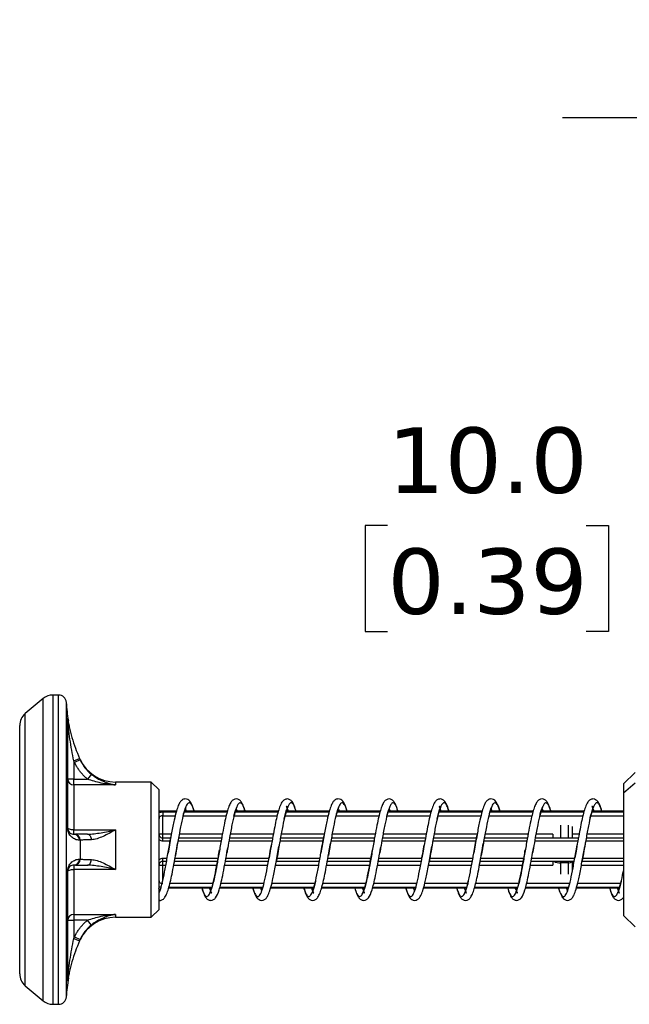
# Model space of a CAD drawing. Header units: millimetres. Extents: x 25 to 1092, y 25 to 838.
# Tile 64 of 81: x 616 to 695, y 558 to 685. Entities that reach past the tile are written whole.
import ezdxf

# ---------------------------------------------------------------- set-up
doc = ezdxf.new("R2010")
doc.units = ezdxf.units.MM
doc.header["$LTSCALE"] = 4
doc.linetypes.add('SLD-Solid', pattern=[0])
doc.layers.add('DIMENSIONS', color=140, linetype='SLD-Solid', lineweight=25)
doc.styles.add('SLDTEXTSTYLE0', font='VERDANA.TTF')
doc.dimstyles.new('SLDDIMSTYLE0', dxfattribs={"dimtxt": 8.632031, "dimasz": 13.208, "dimexe": 0, "dimexo": 0.0625, "dimgap": 2.158008, "dimtad": 0, "dimtih": 1, "dimtoh": 1, "dimrnd": 1e-09, "dimzin": 4, "dimdsep": 46, "dimtxsty": 'SLDTEXTSTYLE0', "dimsah": 1, "dimcen": 0.09, "dimadec": 0, "dimazin": 1, "dimtfac": 1, "dimtmove": 0, "dimatfit": 0, "dimfxl": 0, "dimfrac": 2, "dimtolj": 1, "dimtzin": 12, "dimarcsym": 0})
doc.dimstyles.new('SLDDIMSTYLE2', dxfattribs={"dimtxt": 8.632031, "dimasz": 13.208, "dimexe": 0, "dimexo": 0.0625, "dimgap": 2.158008, "dimtad": 0, "dimtih": 1, "dimtoh": 1, "dimrnd": 1e-09, "dimzin": 12, "dimdsep": 46, "dimtxsty": 'SLDTEXTSTYLE0', "dimsah": 1, "dimcen": 0.09, "dimadec": 0, "dimazin": 3, "dimtfac": 1, "dimtmove": 0, "dimatfit": 0, "dimfxl": 0, "dimfrac": 2, "dimtolj": 1, "dimtzin": 12, "dimarcsym": 0})

# ---------------------------------------------------------------- blocks, each defined once
blk = doc.blocks.new('_D_8')
at = {"layer": 'DIMENSIONS'}
for p, q in [((741.16, 603.86), (741.16, 632.57)), ((751.16, 603.86), (751.16, 632.57)), ((663.67, 619.87), (660.77, 619.87)), ((660.77, 619.87), (660.77, 606.15)), ((689.32, 619.87), (692.22, 619.87)), ((692.22, 619.87), (692.22, 606.15)), ((741.16, 619.87), (701.02, 619.87)), ((751.16, 619.87), (776.56, 619.87)), ((660.77, 606.15), (663.67, 606.15)), ((692.22, 606.15), (689.32, 606.15))]:
    blk.add_line(p, q, dxfattribs=at)
for points in [[(741.16, 619.87), (727.95, 621.9), (727.95, 617.84)], [(751.16, 619.87), (764.37, 617.84), (764.37, 621.9)]]:
    blk.add_solid(points, dxfattribs=at)
at = {"layer": 'DIMENSIONS', "char_height": 8.467, "attachment_point": 1, "style": 'SLDTEXTSTYLE0'}
for s, insert in [('10.0', (663.67, 632.55)), ('0.39', (663.67, 616.9))]:
    blk.add_mtext(s, dxfattribs=dict(at, insert=insert))
blk = doc.blocks.new('_D_9')
at = {"layer": 'DIMENSIONS'}
for p, q in [((711.66, 603.02), (711.66, 685.27)), ((766.16, 596.02), (766.16, 685.27)), ((711.66, 672.57), (686.26, 672.57)), ((726.3, 672.57), (723.41, 672.57)), ((723.41, 672.57), (723.41, 658.86)), ((751.96, 672.57), (754.85, 672.57)), ((754.85, 672.57), (754.85, 658.86)), ((766.16, 672.57), (791.56, 672.57)), ((723.41, 658.86), (726.3, 658.86)), ((754.85, 658.86), (751.96, 658.86))]:
    blk.add_line(p, q, dxfattribs=at)
for points in [[(711.66, 672.57), (698.45, 674.61), (698.45, 670.54)], [(766.16, 672.57), (779.37, 670.54), (779.37, 674.61)]]:
    blk.add_solid(points, dxfattribs=at)
at = {"layer": 'DIMENSIONS', "char_height": 8.467, "attachment_point": 1, "style": 'SLDTEXTSTYLE0'}
for s, insert in [('54.5', (726.3, 685.26)), ('2.15', (726.3, 669.61))]:
    blk.add_mtext(s, dxfattribs=dict(at, insert=insert))

msp = doc.modelspace()

# ---------------------------------------------------------------- linework, layer by layer
for p, q in [((619.177, 597.469), (616.873, 595.536)), ((619.177, 558.405), (619.177, 597.469)), ((620.462, 557.937), (620.462, 597.937)), ((621.183, 597.937), (620.462, 597.937)), ((621.183, 557.937), (621.183, 597.937)), ((622.182, 558.889), (622.182, 596.984)), ((616.873, 560.337), (616.873, 595.536)), ((622.351, 594.938), (622.351, 580.755)), ((623.159, 589.41), (623.89, 589.734)), ((623.978, 589.538), (623.978, 589.603)), ((623.159, 589.41), (623.159, 587.067)), ((623.25, 589.206), (623.159, 589.41)), ((623.978, 589.538), (623.25, 589.206)), ((623.159, 587.067), (622.359, 587.067)), ((623.159, 586.302), (623.159, 587.067)), ((623.159, 587.067), (624.915, 587.067)), ((625.413, 587.688), (624.915, 587.067)), ((695.659, 587.937), (694.159, 586.437)), ((623.159, 586.302), (623.159, 580.502)), ((628.523, 586.302), (623.159, 586.302)), ((628.523, 586.687), (628.523, 586.302)), ((633.159, 586.687), (628.523, 586.687)), ((633.159, 569.187), (633.159, 586.687)), ((634.159, 585.687), (633.159, 586.687)), ((695.659, 586.546), (694.159, 585.255)), ((694.159, 586.437), (694.159, 585.255)), ((634.159, 570.187), (634.159, 585.687)), ((694.159, 585.255), (694.159, 569.437)), ((634.159, 582.937), (636.408, 582.937)), ((634.659, 582.812), (634.659, 582.324)), ((634.659, 582.812), (636.375, 582.812)), ((634.659, 579.937), (634.659, 582.324)), ((634.659, 582.324), (636.253, 582.324)), ((637.272, 582.324), (642.832, 582.324)), ((637.415, 582.812), (642.959, 582.812)), ((637.457, 582.937), (642.991, 582.937)), ((643.85, 582.324), (649.417, 582.324)), ((643.987, 582.812), (649.545, 582.812)), ((644.027, 582.937), (649.583, 582.937)), ((650.431, 582.324), (656.003, 582.324)), ((650.567, 582.812), (656.125, 582.812)), ((650.602, 582.937), (656.158, 582.937)), ((657.022, 582.324), (662.582, 582.324)), ((657.165, 582.812), (662.709, 582.812)), ((657.207, 582.937), (662.741, 582.937)), ((663.6, 582.324), (669.167, 582.324)), ((663.737, 582.812), (669.295, 582.812)), ((663.777, 582.937), (669.333, 582.937)), ((670.181, 582.324), (675.753, 582.324)), ((670.317, 582.812), (675.875, 582.812)), ((670.352, 582.937), (675.908, 582.937)), ((676.772, 582.324), (682.332, 582.324)), ((676.915, 582.812), (682.459, 582.812)), ((676.957, 582.937), (682.491, 582.937)), ((683.35, 582.324), (688.917, 582.324)), ((683.487, 582.812), (689.045, 582.812)), ((683.527, 582.937), (689.083, 582.937)), ((689.931, 582.324), (694.159, 582.324)), ((690.067, 582.812), (694.159, 582.812)), ((690.102, 582.937), (694.159, 582.937)), ((686.017, 581.099), (686.017, 579.437)), ((687.017, 581.099), (687.017, 579.437)), ((623.159, 579.937), (623.159, 580.502)), ((623.159, 580.502), (628.523, 580.502)), ((623.159, 579.937), (623.25, 579.937)), ((628.523, 580.502), (628.523, 575.371)), ((634.659, 579.937), (634.159, 579.937)), ((634.659, 579.437), (634.659, 579.937)), ((635.751, 579.937), (634.659, 579.937)), ((634.659, 579.048), (634.659, 579.437)), ((635.662, 579.437), (634.659, 579.437)), ((642.246, 579.437), (636.677, 579.437)), ((642.338, 579.937), (636.766, 579.937)), ((648.829, 579.437), (643.256, 579.437)), ((648.922, 579.937), (643.347, 579.937)), ((655.412, 579.437), (649.839, 579.437)), ((655.501, 579.937), (649.929, 579.937)), ((661.996, 579.437), (656.427, 579.437)), ((662.088, 579.937), (656.516, 579.937)), ((668.579, 579.437), (663.006, 579.437)), ((668.672, 579.937), (663.097, 579.937)), ((675.162, 579.437), (669.589, 579.437)), ((675.251, 579.937), (669.679, 579.937)), ((681.746, 579.437), (676.177, 579.437)), ((681.838, 579.937), (676.266, 579.937)), ((688.329, 579.437), (682.756, 579.437)), ((685.017, 579.937), (682.847, 579.937)), ((688.422, 579.937), (687.517, 579.937)), ((694.159, 579.437), (689.339, 579.437)), ((694.159, 579.937), (689.429, 579.937)), ((623.978, 579.172), (623.978, 576.701)), ((635.592, 579.048), (634.659, 579.048)), ((635.605, 579.112), (635.411, 578.019)), ((636.396, 577.847), (636.551, 578.729)), ((642.177, 579.048), (636.607, 579.048)), ((642.98, 577.848), (643.034, 578.158)), ((648.759, 579.048), (643.188, 579.048)), ((648.529, 577.731), (648.671, 578.552)), ((649.564, 577.851), (649.646, 578.329)), ((655.342, 579.048), (649.77, 579.048)), ((655.355, 579.112), (655.161, 578.019)), ((656.146, 577.847), (656.301, 578.729)), ((661.927, 579.048), (656.357, 579.048)), ((662.73, 577.848), (662.784, 578.158)), ((668.509, 579.048), (662.938, 579.048)), ((668.279, 577.731), (668.421, 578.552)), ((669.314, 577.851), (669.396, 578.329)), ((675.092, 579.048), (669.52, 579.048)), ((675.105, 579.112), (674.911, 578.019)), ((675.896, 577.847), (676.051, 578.729)), ((681.677, 579.048), (676.107, 579.048)), ((682.48, 577.848), (682.534, 578.158)), ((688.259, 579.048), (682.688, 579.048)), ((688.029, 577.731), (688.171, 578.552)), ((689.064, 577.851), (689.146, 578.329)), ((694.159, 579.048), (689.27, 579.048)), ((635.411, 578.019), (635.322, 577.501)), ((636.432, 578.055), (636.283, 577.201)), ((642.925, 577.536), (642.98, 577.848)), ((648.528, 577.731), (648.376, 576.866)), ((648.579, 578.023), (648.528, 577.731)), ((649.332, 576.547), (649.564, 577.851)), ((655.161, 578.019), (655.072, 577.501)), ((656.182, 578.055), (656.033, 577.201)), ((662.675, 577.536), (662.73, 577.848)), ((668.278, 577.731), (668.126, 576.866)), ((668.329, 578.023), (668.278, 577.731)), ((669.082, 576.547), (669.314, 577.851)), ((674.911, 578.019), (674.822, 577.501)), ((675.932, 578.055), (675.783, 577.201)), ((682.425, 577.536), (682.48, 577.848)), ((688.028, 577.731), (687.876, 576.866)), ((688.079, 578.023), (688.028, 577.731)), ((688.832, 576.547), (689.064, 577.851)), ((623.25, 575.937), (623.159, 575.937)), ((623.159, 575.937), (623.159, 575.371)), ((634.159, 575.937), (634.659, 575.937)), ((634.659, 576.437), (634.659, 576.826)), ((634.659, 576.826), (635.205, 576.826)), ((634.659, 576.437), (635.137, 576.437)), ((634.659, 575.937), (634.659, 576.437)), ((634.659, 574.025), (634.659, 575.937)), ((634.659, 575.937), (635.046, 575.937)), ((636.054, 575.937), (641.628, 575.937)), ((636.148, 576.437), (641.719, 576.437)), ((636.216, 576.826), (641.787, 576.826)), ((642.64, 575.937), (648.209, 575.937)), ((642.73, 576.437), (648.299, 576.437)), ((642.799, 576.826), (648.369, 576.826)), ((649.224, 575.937), (654.796, 575.937)), ((649.313, 576.437), (654.887, 576.437)), ((649.384, 576.826), (654.955, 576.826)), ((655.804, 575.937), (661.378, 575.937)), ((655.898, 576.437), (661.469, 576.437)), ((655.966, 576.826), (661.537, 576.826)), ((662.39, 575.937), (667.959, 575.937)), ((662.48, 576.437), (668.049, 576.437)), ((662.549, 576.826), (668.119, 576.826)), ((668.974, 575.937), (674.546, 575.937)), ((669.063, 576.437), (674.637, 576.437)), ((669.134, 576.826), (674.705, 576.826)), ((675.554, 575.937), (681.128, 575.937)), ((675.648, 576.437), (681.219, 576.437)), ((675.716, 576.826), (681.287, 576.826)), ((682.14, 575.937), (685.017, 575.937)), ((682.23, 576.437), (687.799, 576.437)), ((682.299, 576.826), (687.869, 576.826)), ((686.017, 576.437), (686.017, 576.228)), ((687.017, 576.228), (686.017, 576.228)), ((686.017, 576.228), (686.017, 574.774)), ((687.017, 576.437), (687.017, 576.228)), ((687.017, 576.228), (687.017, 574.774)), ((688.724, 575.937), (694.159, 575.937)), ((688.813, 576.437), (694.159, 576.437)), ((688.884, 576.826), (694.159, 576.826)), ((622.351, 575.119), (622.351, 560.936)), ((628.523, 575.371), (623.159, 575.371)), ((623.159, 575.371), (623.159, 569.571)), ((640.99, 573.062), (635.437, 573.062)), ((641.125, 573.549), (635.559, 573.549)), ((647.565, 573.062), (642.016, 573.062)), ((647.704, 573.549), (642.147, 573.549)), ((654.156, 573.062), (648.596, 573.062)), ((654.295, 573.549), (648.722, 573.549)), ((660.74, 573.062), (655.187, 573.062)), ((660.875, 573.549), (655.309, 573.549)), ((667.315, 573.062), (661.766, 573.062)), ((667.454, 573.549), (661.897, 573.549)), ((673.906, 573.062), (668.346, 573.062)), ((674.045, 573.549), (668.472, 573.549)), ((680.49, 573.062), (674.937, 573.062)), ((680.625, 573.549), (675.059, 573.549)), ((687.065, 573.062), (681.516, 573.062)), ((687.204, 573.549), (681.647, 573.549)), ((693.656, 573.062), (688.096, 573.062)), ((693.795, 573.549), (688.222, 573.549)), ((640.948, 572.937), (635.397, 572.937)), ((647.52, 572.937), (641.982, 572.937)), ((654.119, 572.937), (648.563, 572.937)), ((660.698, 572.937), (655.147, 572.937)), ((667.27, 572.937), (661.732, 572.937)), ((673.869, 572.937), (668.313, 572.937)), ((680.448, 572.937), (674.897, 572.937)), ((687.02, 572.937), (681.482, 572.937)), ((693.619, 572.937), (688.063, 572.937)), ((623.159, 569.571), (628.523, 569.571)), ((623.159, 569.571), (623.159, 568.806)), ((628.523, 569.571), (628.523, 569.187)), ((633.159, 569.187), (634.159, 570.187)), ((694.159, 569.437), (695.659, 567.937)), ((622.359, 568.806), (623.159, 568.806)), ((623.159, 568.806), (623.159, 566.463)), ((624.915, 568.806), (623.159, 568.806)), ((625.413, 568.185), (624.915, 568.806)), ((628.523, 569.187), (633.159, 569.187)), ((623.159, 566.463), (623.25, 566.667)), ((623.25, 566.667), (623.978, 566.336)), ((623.159, 566.463), (623.89, 566.14)), ((623.978, 566.27), (623.978, 566.336)), ((616.873, 560.337), (619.177, 558.405)), ((620.462, 557.937), (621.183, 557.937))]:
    msp.add_line(p, q)
at = {"flags": 128}
for points in [[(623.159, 580.502), (623.003, 580.507), (622.853, 580.52), (622.714, 580.542), (622.593, 580.571), (622.494, 580.606), (622.42, 580.647), (622.374, 580.691), (622.359, 580.737)], [(624.915, 579.937), (625.006, 579.923), (625.095, 579.883), (625.177, 579.818), (625.25, 579.731), (625.312, 579.623), (625.361, 579.499), (625.395, 579.362), (625.413, 579.218)], [(624.915, 575.937), (625.006, 575.95), (625.095, 575.99), (625.177, 576.055), (625.25, 576.143), (625.312, 576.251), (625.361, 576.375), (625.395, 576.511), (625.413, 576.655)], [(622.359, 575.137), (622.374, 575.182), (622.42, 575.226), (622.494, 575.267), (622.593, 575.303), (622.714, 575.332), (622.853, 575.353), (623.003, 575.367), (623.159, 575.371)]]:
    msp.add_lwpolyline(points, dxfattribs=at)
for centre, radius, start, end in [((620.462, 595.937), 2, 90, 130), ((621.183, 596.937), 1, 2.7294, 90), ((642.159, 597.937), 20, 182.7294, 189.63762), ((618.159, 594.004), 2, 130, 180), ((621.58, 594.829), 0.779, 0.00042, 8.0596), ((628.523, 591.687), 5, 204.62432, 270), ((623.142, 587.085), 0.783, 181.31598, 271.25814), ((622.331, 580.735), 0.0281, 2.55919, 43.49513), ((623.125, 579.173), 0.765, 359.8312, 87.46188), ((623.215, 579.175), 0.763, 359.79635, 87.32721), ((623.125, 576.701), 0.765, 272.53812, 0.16882), ((623.215, 576.699), 0.763, 272.67279, 0.20365), ((685.953, 577.69), 1.463, 238.93477, 272.52718), ((687.103, 576.716), 0.496, 260.05903, 325.63985), ((622.331, 575.138), 0.0281, 316.50487, 357.44081), ((623.142, 568.788), 0.783, 88.74186, 178.68402), ((628.523, 564.187), 5, 90, 155.37568), ((618.159, 561.869), 2, 180, 230), ((642.159, 557.937), 20, 170.19256, 177.2706), ((621.58, 561.045), 0.779, 351.9404, 359.99958), ((620.462, 559.937), 2, 230, 270), ((621.183, 558.937), 1, 270, 357.2706)]:
    msp.add_arc(centre, radius, start, end)
for points, knots in [([(622.351, 594.938), (622.351, 594.949), (622.355, 594.929), (622.367, 594.862), (622.375, 594.817), (622.398, 594.676), (622.416, 594.57), (622.474, 594.248), (622.517, 594.026), (622.66, 593.353), (622.774, 592.894), (623.035, 591.985), (623.182, 591.532), (623.51, 590.631), (623.691, 590.182), (623.89, 589.734)], [0, 0, 0, 0, 0.03125, 0.03125, 0.0625, 0.0625, 0.125, 0.125, 0.25, 0.25, 0.5, 0.5, 0.75, 0.75, 1, 1, 1, 1]), ([(623.159, 589.41), (623.056, 589.876), (622.962, 590.343), (622.791, 591.28), (622.714, 591.751), (622.579, 592.697), (622.52, 593.175), (622.445, 593.876), (622.423, 594.108), (622.393, 594.444), (622.383, 594.554), (622.371, 594.701), (622.367, 594.748), (622.361, 594.818), (622.359, 594.84), (622.359, 594.829)], [0, 0, 0, 0, 0.25, 0.25, 0.5, 0.5, 0.75, 0.75, 0.875, 0.875, 0.9375, 0.9375, 0.96875, 0.96875, 1, 1, 1, 1]), ([(616.159, 561.869), (616.159, 561.869), (616.159, 563.562), (616.159, 569.589), (616.159, 573.676), (616.159, 582.198), (616.159, 586.285), (616.159, 592.311), (616.159, 594.004), (616.159, 594.004)], [0, 0, 0, 0, 0.25, 0.25, 0.5, 0.5, 0.75, 0.75, 1, 1, 1, 1]), ([(624.915, 587.067), (624.856, 587.115), (624.738, 587.212), (624.569, 587.366), (624.405, 587.525), (624.248, 587.691), (624.097, 587.863), (623.906, 588.1), (623.685, 588.409), (623.448, 588.797), (623.316, 589.07), (623.25, 589.206)], [0, 0, 0, 0, 0.0837571, 0.1672886, 0.2507231, 0.3341894, 0.4178162, 0.5017318, 0.6679221, 0.8336763, 1, 1, 1, 1]), ([(623.978, 589.538), (624.142, 589.177), (624.345, 588.842), (624.824, 588.222), (625.104, 587.936), (625.413, 587.688)], [0, 0, 0, 0, 0.5, 0.5, 1, 1, 1, 1]), ([(628.523, 586.302), (627.894, 586.346), (627.274, 586.429), (626.363, 586.616), (626.059, 586.69), (625.472, 586.861), (625.188, 586.958), (624.915, 587.067)], [0, 0, 0, 0, 0.5, 0.5, 0.75, 0.75, 1, 1, 1, 1]), ([(625.413, 587.688), (625.648, 587.499), (625.893, 587.33), (626.399, 587.03), (626.661, 586.898), (627.446, 586.559), (627.981, 586.399), (628.523, 586.302)], [0, 0, 0, 0, 0.25, 0.25, 0.5, 0.5, 1, 1, 1, 1]), ([(638.694, 582.937), (638.684, 582.973), (638.568, 583.416), (638.335, 583.941), (638.043, 584.392), (637.488, 584.542), (637.081, 584.358), (636.852, 584.071), (636.631, 583.636), (636.382, 582.896), (636.093, 581.726), (635.831, 580.405), (635.664, 579.449), (635.605, 579.112)], [0, 0, 0, 0, 0.0127687, 0.1547139, 0.2732525, 0.3337549, 0.398301, 0.4702841, 0.5529732, 0.654923, 0.778007, 0.9216022, 1, 1, 1, 1]), ([(645.272, 582.937), (645.21, 583.145), (645.068, 583.618), (644.82, 584.091), (644.572, 584.391), (644.141, 584.539), (643.712, 584.398), (643.474, 584.13), (643.228, 583.679), (643.003, 583.022), (642.786, 582.169), (642.546, 581.063), (642.279, 579.647), (642.093, 578.582), (641.995, 578.02)], [0, 0, 0, 0, 0.0728348, 0.1652124, 0.2430313, 0.2989316, 0.3524694, 0.4231495, 0.5064507, 0.5918421, 0.6791327, 0.7737429, 0.880581, 1, 1, 1, 1]), ([(651.857, 582.937), (651.839, 583.004), (651.691, 583.562), (651.46, 584.043), (651.123, 584.403), (650.787, 584.517), (650.504, 584.472), (650.261, 584.355), (650.005, 584.066), (649.738, 583.494), (649.494, 582.681), (649.266, 581.72), (649.045, 580.608), (648.81, 579.353), (648.657, 578.47), (648.579, 578.023)], [0, 0, 0, 0, 0.0216154, 0.1799615, 0.2457319, 0.2977774, 0.3236175, 0.3556734, 0.4384668, 0.5369665, 0.6311278, 0.7221608, 0.8121229, 0.9048988, 1, 1, 1, 1]), ([(658.444, 582.937), (658.434, 582.973), (658.318, 583.416), (658.085, 583.941), (657.793, 584.392), (657.238, 584.542), (656.831, 584.358), (656.602, 584.071), (656.381, 583.636), (656.132, 582.896), (655.843, 581.726), (655.581, 580.405), (655.414, 579.449), (655.355, 579.112)], [0, 0, 0, 0, 0.0127687, 0.1547139, 0.2732525, 0.3337549, 0.398301, 0.4702841, 0.5529732, 0.654923, 0.778007, 0.9216022, 1, 1, 1, 1]), ([(665.022, 582.937), (664.96, 583.145), (664.818, 583.618), (664.57, 584.091), (664.322, 584.391), (663.891, 584.539), (663.462, 584.398), (663.224, 584.13), (662.978, 583.679), (662.753, 583.022), (662.536, 582.169), (662.296, 581.063), (662.029, 579.647), (661.843, 578.582), (661.745, 578.02)], [0, 0, 0, 0, 0.07283482, 0.16521238, 0.24303131, 0.29893162, 0.35246942, 0.42314948, 0.50645073, 0.59184206, 0.67913267, 0.77374288, 0.880581, 1, 1, 1, 1]), ([(671.607, 582.937), (671.589, 583.004), (671.441, 583.562), (671.21, 584.043), (670.873, 584.403), (670.537, 584.517), (670.254, 584.472), (670.011, 584.355), (669.755, 584.066), (669.488, 583.494), (669.244, 582.681), (669.016, 581.72), (668.795, 580.608), (668.56, 579.353), (668.407, 578.47), (668.329, 578.023)], [0, 0, 0, 0, 0.0216154, 0.1799615, 0.2457319, 0.2977774, 0.3236175, 0.3556734, 0.4384668, 0.5369665, 0.6311278, 0.7221608, 0.8121229, 0.9048988, 1, 1, 1, 1]), ([(678.194, 582.937), (678.184, 582.973), (678.068, 583.416), (677.835, 583.941), (677.543, 584.392), (676.988, 584.542), (676.581, 584.358), (676.352, 584.071), (676.131, 583.636), (675.882, 582.896), (675.593, 581.726), (675.331, 580.405), (675.164, 579.449), (675.105, 579.112)], [0, 0, 0, 0, 0.0127687, 0.1547139, 0.2732525, 0.3337549, 0.398301, 0.4702841, 0.5529732, 0.654923, 0.778007, 0.9216022, 1, 1, 1, 1]), ([(684.772, 582.937), (684.71, 583.145), (684.568, 583.618), (684.32, 584.091), (684.072, 584.391), (683.641, 584.539), (683.212, 584.398), (682.974, 584.13), (682.728, 583.679), (682.503, 583.022), (682.286, 582.169), (682.046, 581.063), (681.779, 579.647), (681.593, 578.582), (681.495, 578.02)], [0, 0, 0, 0, 0.0728348, 0.1652124, 0.2430313, 0.2989316, 0.3524694, 0.4231495, 0.5064507, 0.5918421, 0.6791327, 0.7737429, 0.880581, 1, 1, 1, 1]), ([(691.357, 582.937), (691.339, 583.004), (691.191, 583.562), (690.96, 584.043), (690.623, 584.403), (690.287, 584.517), (690.004, 584.472), (689.761, 584.355), (689.505, 584.066), (689.238, 583.494), (688.994, 582.681), (688.766, 581.72), (688.545, 580.608), (688.31, 579.353), (688.157, 578.47), (688.079, 578.023)], [0, 0, 0, 0, 0.0216154, 0.1799615, 0.2457319, 0.2977774, 0.3236175, 0.3556734, 0.4384668, 0.5369665, 0.6311278, 0.7221608, 0.8121229, 0.9048988, 1, 1, 1, 1]), ([(638.68, 582.937), (638.667, 582.988), (638.551, 583.43), (638.329, 583.853), (638.022, 584.088), (637.715, 583.754), (637.403, 582.93), (637.096, 581.671), (636.789, 580.095), (636.565, 578.825), (636.447, 578.144), (636.432, 578.055)], [0, 0, 0, 0, 0.0179059, 0.1555313, 0.2927045, 0.4297953, 0.5674349, 0.7045632, 0.8416915, 0.9793311, 1, 1, 1, 1]), ([(637.331, 582.563), (637.434, 582.876), (637.611, 583.411), (637.648, 583.465), (637.663, 583.488)], [0, 0, 0, 0, 0.5835701, 1, 1, 1, 1]), ([(637.547, 583.256), (637.557, 583.235), (637.589, 583.172), (637.631, 583.032), (637.659, 582.937)], [0, 0, 0, 0, 0.3208527, 1, 1, 1, 1]), ([(645.254, 582.937), (645.209, 583.092), (645.062, 583.603), (644.812, 583.989), (644.501, 584.035), (644.195, 583.532), (643.886, 582.553), (643.575, 581.175), (643.294, 579.655), (643.113, 578.609), (643.035, 578.158)], [0, 0, 0, 0, 0.0604137, 0.1993796, 0.3387217, 0.477498, 0.6165244, 0.7558233, 0.8945844, 1, 1, 1, 1]), ([(643.839, 582.28), (643.863, 582.38), (643.951, 582.739), (644.084, 583.145), (644.233, 583.465), (644.245, 583.494), (644.249, 583.505)], [0, 0, 0, 0, 0.1274059, 0.4603613, 0.7809513, 1, 1, 1, 1]), ([(644.134, 583.235), (644.16, 583.182), (644.193, 583.117), (644.236, 582.965), (644.244, 582.937)], [0, 0, 0, 0, 0.81021394, 1, 1, 1, 1]), ([(651.842, 582.937), (651.761, 583.185), (651.577, 583.75), (651.293, 584.064), (650.982, 583.925), (650.673, 583.256), (650.367, 582.133), (650.056, 580.647), (649.817, 579.315), (649.681, 578.524), (649.647, 578.329)], [0, 0, 0, 0, 0.1102436, 0.2505474, 0.3913444, 0.5319927, 0.6723042, 0.8131594, 0.953739, 1, 1, 1, 1]), ([(650.34, 581.95), (650.363, 582.047), (650.456, 582.458), (650.609, 582.98), (650.77, 583.417), (650.883, 583.545), (650.73, 583.476), (650.546, 583.542), (650.616, 583.48), (650.71, 583.284), (650.793, 583.028), (650.823, 582.937)], [0, 0, 0, 0, 0.0497681, 0.2101412, 0.3755308, 0.5123845, 0.6059771, 0.6905133, 0.7988443, 0.9281545, 1, 1, 1, 1]), ([(658.43, 582.937), (658.417, 582.988), (658.301, 583.43), (658.079, 583.853), (657.772, 584.088), (657.465, 583.754), (657.153, 582.93), (656.846, 581.671), (656.539, 580.095), (656.315, 578.825), (656.197, 578.144), (656.182, 578.055)], [0, 0, 0, 0, 0.01790591, 0.15553132, 0.2927045, 0.42979531, 0.56743495, 0.70456322, 0.84169149, 0.97933113, 1, 1, 1, 1]), ([(657.081, 582.563), (657.184, 582.876), (657.361, 583.411), (657.398, 583.465), (657.413, 583.488)], [0, 0, 0, 0, 0.5835701, 1, 1, 1, 1]), ([(657.297, 583.256), (657.307, 583.235), (657.339, 583.172), (657.381, 583.032), (657.409, 582.937)], [0, 0, 0, 0, 0.3208527, 1, 1, 1, 1]), ([(665.004, 582.937), (664.959, 583.092), (664.812, 583.603), (664.562, 583.989), (664.251, 584.035), (663.945, 583.532), (663.636, 582.553), (663.325, 581.175), (663.044, 579.655), (662.863, 578.609), (662.785, 578.158)], [0, 0, 0, 0, 0.0604137, 0.19937959, 0.33872168, 0.477498, 0.61652435, 0.75582326, 0.89458438, 1, 1, 1, 1]), ([(663.589, 582.28), (663.613, 582.38), (663.701, 582.739), (663.834, 583.145), (663.983, 583.465), (663.995, 583.494), (663.999, 583.505)], [0, 0, 0, 0, 0.1274059, 0.4603613, 0.7809513, 1, 1, 1, 1]), ([(663.884, 583.235), (663.91, 583.182), (663.943, 583.117), (663.986, 582.965), (663.994, 582.937)], [0, 0, 0, 0, 0.8102139, 1, 1, 1, 1]), ([(671.592, 582.937), (671.511, 583.185), (671.327, 583.75), (671.043, 584.064), (670.732, 583.925), (670.423, 583.256), (670.117, 582.133), (669.806, 580.647), (669.567, 579.315), (669.431, 578.524), (669.397, 578.329)], [0, 0, 0, 0, 0.11024364, 0.25054738, 0.39134445, 0.53199273, 0.67230416, 0.8131594, 0.95373902, 1, 1, 1, 1]), ([(670.09, 581.95), (670.113, 582.047), (670.206, 582.458), (670.359, 582.98), (670.52, 583.417), (670.633, 583.545), (670.48, 583.476), (670.296, 583.542), (670.366, 583.48), (670.46, 583.284), (670.543, 583.028), (670.573, 582.937)], [0, 0, 0, 0, 0.0497681, 0.2101412, 0.3755308, 0.5123845, 0.6059771, 0.6905133, 0.7988443, 0.9281545, 1, 1, 1, 1]), ([(678.18, 582.937), (678.167, 582.988), (678.051, 583.43), (677.829, 583.853), (677.522, 584.088), (677.215, 583.754), (676.903, 582.93), (676.596, 581.671), (676.289, 580.095), (676.065, 578.825), (675.947, 578.144), (675.932, 578.055)], [0, 0, 0, 0, 0.01790591, 0.15553132, 0.2927045, 0.42979531, 0.56743495, 0.70456322, 0.84169149, 0.97933113, 1, 1, 1, 1]), ([(676.831, 582.563), (676.934, 582.876), (677.111, 583.411), (677.148, 583.465), (677.163, 583.488)], [0, 0, 0, 0, 0.58357013, 1, 1, 1, 1]), ([(677.047, 583.256), (677.057, 583.235), (677.089, 583.172), (677.131, 583.032), (677.159, 582.937)], [0, 0, 0, 0, 0.3208527, 1, 1, 1, 1]), ([(684.754, 582.937), (684.709, 583.092), (684.562, 583.603), (684.312, 583.989), (684.001, 584.035), (683.695, 583.532), (683.386, 582.553), (683.075, 581.175), (682.794, 579.655), (682.613, 578.609), (682.535, 578.158)], [0, 0, 0, 0, 0.0604137, 0.1993796, 0.3387217, 0.477498, 0.6165244, 0.7558233, 0.8945844, 1, 1, 1, 1]), ([(683.339, 582.28), (683.363, 582.38), (683.451, 582.739), (683.584, 583.145), (683.733, 583.465), (683.745, 583.494), (683.749, 583.505)], [0, 0, 0, 0, 0.1274059, 0.4603613, 0.7809513, 1, 1, 1, 1]), ([(683.634, 583.235), (683.66, 583.182), (683.693, 583.117), (683.736, 582.965), (683.744, 582.937)], [0, 0, 0, 0, 0.8102139, 1, 1, 1, 1]), ([(691.342, 582.937), (691.261, 583.185), (691.077, 583.75), (690.793, 584.064), (690.482, 583.925), (690.173, 583.256), (689.867, 582.133), (689.556, 580.647), (689.317, 579.315), (689.181, 578.524), (689.147, 578.329)], [0, 0, 0, 0, 0.1102436, 0.2505474, 0.3913444, 0.5319927, 0.6723042, 0.8131594, 0.953739, 1, 1, 1, 1]), ([(689.84, 581.95), (689.863, 582.047), (689.956, 582.458), (690.109, 582.98), (690.27, 583.417), (690.383, 583.545), (690.23, 583.476), (690.046, 583.542), (690.116, 583.48), (690.21, 583.284), (690.293, 583.028), (690.323, 582.937)], [0, 0, 0, 0, 0.0497681, 0.2101412, 0.3755308, 0.5123845, 0.6059771, 0.6905133, 0.7988443, 0.9281545, 1, 1, 1, 1]), ([(634.159, 582.773), (634.187, 582.778), (634.273, 582.794), (634.444, 582.808), (634.588, 582.811), (634.659, 582.812)], [0, 0, 0, 0, 0.1924583, 0.5981884, 1, 1, 1, 1]), ([(634.659, 582.324), (634.524, 582.324), (634.389, 582.3), (634.206, 582.184), (634.159, 582.089), (634.159, 581.968)], [0, 0, 0, 0, 0.5, 0.5, 1, 1, 1, 1]), ([(623.89, 579.171), (623.691, 579.167), (623.51, 579.204), (623.182, 579.33), (623.034, 579.42), (622.773, 579.645), (622.659, 579.778), (622.516, 580.029), (622.473, 580.121), (622.416, 580.293), (622.398, 580.356), (622.374, 580.476), (622.367, 580.52), (622.355, 580.626), (622.351, 580.69), (622.351, 580.755)], [0, 0, 0, 0, 0.25, 0.25, 0.5, 0.5, 0.75, 0.75, 0.875, 0.875, 0.9375, 0.9375, 0.96875, 0.96875, 1, 1, 1, 1]), ([(622.359, 580.737), (622.359, 580.704), (622.361, 580.673), (622.367, 580.62), (622.371, 580.598), (622.383, 580.537), (622.392, 580.506), (622.422, 580.419), (622.445, 580.373), (622.519, 580.247), (622.578, 580.179), (622.714, 580.066), (622.791, 580.021), (622.962, 579.956), (623.056, 579.937), (623.159, 579.937)], [0, 0, 0, 0, 0.03125, 0.03125, 0.0625, 0.0625, 0.125, 0.125, 0.25, 0.25, 0.5, 0.5, 0.75, 0.75, 1, 1, 1, 1]), ([(687.517, 580.923), (687.517, 580.923), (687.517, 580.922), (687.517, 580.608), (687.517, 580.028), (687.517, 579.572), (687.517, 579.437)], [0, 0, 0, 0, 0.1276745, 0.4879382, 0.8482019, 1, 1, 1, 1]), ([(624.915, 579.937), (624.574, 579.937), (623.946, 579.937), (623.548, 579.937), (623.366, 579.937)], [0, 0, 0, 0, 0.5428008, 1, 1, 1, 1]), ([(624.915, 579.937), (625.188, 579.937), (625.472, 579.958), (626.059, 580.025), (626.363, 580.071), (627.274, 580.227), (627.894, 580.358), (628.523, 580.502)], [0, 0, 0, 0, 0.25, 0.25, 0.5, 0.5, 1, 1, 1, 1]), ([(628.523, 580.502), (627.981, 580.185), (627.446, 579.891), (626.661, 579.535), (626.399, 579.431), (625.893, 579.276), (625.648, 579.224), (625.413, 579.218)], [0, 0, 0, 0, 0.5, 0.5, 0.75, 0.75, 1, 1, 1, 1]), ([(634.146, 572.357), (634.184, 572.423), (634.324, 572.667), (634.566, 573.584), (634.878, 575.002), (635.186, 576.7), (635.465, 578.351), (635.644, 579.339), (635.72, 579.757)], [0, 0, 0, 0, 0.0727127, 0.2684238, 0.4649411, 0.6608127, 0.8565667, 1, 1, 1, 1]), ([(634.159, 579.937), (634.159, 579.876), (634.17, 579.814), (634.217, 579.695), (634.252, 579.639), (634.389, 579.496), (634.524, 579.437), (634.659, 579.437)], [0, 0, 0, 0, 0.25, 0.25, 0.5, 0.5, 1, 1, 1, 1]), ([(655.071, 577.501), (655.128, 577.834), (655.26, 578.602), (655.394, 579.339), (655.47, 579.757)], [0, 0, 0, 0, 0.4328929, 1, 1, 1, 1]), ([(674.821, 577.501), (674.878, 577.834), (675.01, 578.602), (675.144, 579.339), (675.22, 579.757)], [0, 0, 0, 0, 0.4328929, 1, 1, 1, 1]), ([(685.017, 579.937), (685.017, 579.817), (685.017, 579.694), (685.017, 579.507), (685.017, 579.503)], [0, 0, 0, 0, 0.9762664, 1, 1, 1, 1]), ([(625.413, 579.218), (625.104, 579.211), (624.83, 579.203), (624.349, 579.187), (624.142, 579.179), (623.978, 579.172)], [0, 0, 0, 0, 0.5, 0.5, 1, 1, 1, 1]), ([(634.659, 579.048), (634.588, 579.053), (634.445, 579.063), (634.274, 579.124), (634.187, 579.184), (634.159, 579.203)], [0, 0, 0, 0, 0.4007244, 0.8054421, 1, 1, 1, 1]), ([(643.035, 578.158), (643.01, 578.015), (642.973, 577.806), (642.937, 577.6), (642.925, 577.536)], [0, 0, 0, 0, 0.6855895, 1, 1, 1, 1]), ([(649.647, 578.329), (649.578, 577.927), (649.475, 577.317), (649.37, 576.742), (649.334, 576.546)], [0, 0, 0, 0, 0.6587537, 1, 1, 1, 1]), ([(662.785, 578.158), (662.76, 578.015), (662.723, 577.806), (662.687, 577.6), (662.675, 577.536)], [0, 0, 0, 0, 0.6855895, 1, 1, 1, 1]), ([(669.397, 578.329), (669.328, 577.927), (669.225, 577.317), (669.12, 576.742), (669.084, 576.546)], [0, 0, 0, 0, 0.6587537, 1, 1, 1, 1]), ([(682.535, 578.158), (682.51, 578.015), (682.473, 577.806), (682.437, 577.6), (682.425, 577.536)], [0, 0, 0, 0, 0.6855895, 1, 1, 1, 1]), ([(689.147, 578.329), (689.078, 577.927), (688.975, 577.317), (688.87, 576.742), (688.834, 576.546)], [0, 0, 0, 0, 0.6587537, 1, 1, 1, 1]), ([(634.159, 571.405), (634.192, 571.394), (634.347, 571.342), (634.701, 571.496), (634.944, 571.775), (635.21, 572.304), (635.444, 573.05), (635.668, 573.967), (635.896, 575.078), (636.144, 576.398), (636.311, 577.354), (636.396, 577.847)], [0, 0, 0, 0, 0.0211099, 0.0991589, 0.2078111, 0.3367904, 0.4631558, 0.5881801, 0.7163103, 0.8536958, 1, 1, 1, 1]), ([(639.708, 572.937), (639.759, 572.76), (639.895, 572.291), (640.13, 571.812), (640.386, 571.518), (640.629, 571.401), (640.912, 571.357), (641.248, 571.471), (641.586, 571.824), (641.872, 572.489), (642.149, 573.531), (642.394, 574.63), (642.657, 576.004), (642.837, 577.034), (642.925, 577.536)], [0, 0, 0, 0, 0.0610614, 0.1619386, 0.2467305, 0.2795601, 0.3060239, 0.3593257, 0.4266836, 0.5888518, 0.6767945, 0.7754935, 0.8907725, 1, 1, 1, 1]), ([(639.719, 572.937), (639.751, 572.823), (639.885, 572.338), (640.122, 571.933), (640.433, 571.81), (640.739, 572.244), (641.049, 573.161), (641.358, 574.491), (641.665, 576.118), (641.871, 577.306), (641.975, 577.902)], [0, 0, 0, 0, 0.0418871, 0.1787936, 0.315845, 0.4524161, 0.5893968, 0.7263775, 0.8629486, 1, 1, 1, 1]), ([(641.995, 578.02), (641.893, 577.434), (641.705, 576.343), (641.454, 574.958), (641.226, 573.916), (641.03, 573.155), (640.858, 572.654), (640.74, 572.388), (640.671, 572.332), (640.855, 572.398), (641.008, 572.326), (640.893, 572.475), (640.795, 572.694), (640.727, 572.936), (640.727, 572.937)], [0, 0, 0, 0, 0.1423745, 0.2649443, 0.3694597, 0.4617893, 0.5489586, 0.6301518, 0.6981723, 0.7512522, 0.8100185, 0.8959484, 0.9997957, 1, 1, 1, 1]), ([(646.289, 572.937), (646.291, 572.931), (646.395, 572.522), (646.605, 572.094), (646.912, 571.781), (647.219, 572.045), (647.531, 572.804), (647.837, 574.009), (648.145, 575.55), (648.378, 576.855), (648.505, 577.59), (648.529, 577.731)], [0, 0, 0, 0, 0.0020155, 0.140211, 0.2778554, 0.4155825, 0.5537637, 0.691378, 0.8291576, 0.9673103, 1, 1, 1, 1]), ([(652.866, 572.937), (652.872, 572.915), (652.948, 572.62), (653.104, 572.206), (653.349, 571.741), (653.587, 571.476), (654.016, 571.334), (654.446, 571.483), (654.695, 571.78), (654.96, 572.302), (655.194, 573.05), (655.418, 573.967), (655.646, 575.078), (655.894, 576.398), (656.061, 577.354), (656.146, 577.847)], [0, 0, 0, 0, 0.0066439, 0.0919789, 0.1752252, 0.2458587, 0.2993612, 0.3552247, 0.4329923, 0.5253089, 0.6157547, 0.7052407, 0.7969496, 0.8952831, 1, 1, 1, 1]), ([(652.889, 572.937), (652.954, 572.725), (653.122, 572.18), (653.391, 571.833), (653.702, 571.897), (654.01, 572.499), (654.317, 573.564), (654.628, 575.008), (654.878, 576.383), (655.026, 577.24), (655.071, 577.501)], [0, 0, 0, 0, 0.0896493, 0.2307511, 0.3724281, 0.5137226, 0.6548475, 0.7965538, 0.9377944, 1, 1, 1, 1]), ([(659.458, 572.937), (659.509, 572.76), (659.645, 572.291), (659.88, 571.812), (660.136, 571.518), (660.379, 571.401), (660.662, 571.357), (660.998, 571.471), (661.336, 571.824), (661.622, 572.489), (661.899, 573.531), (662.144, 574.63), (662.407, 576.004), (662.587, 577.034), (662.675, 577.536)], [0, 0, 0, 0, 0.0610614, 0.1619386, 0.2467305, 0.2795601, 0.3060239, 0.3593257, 0.4266836, 0.5888518, 0.6767945, 0.7754935, 0.8907725, 1, 1, 1, 1]), ([(659.469, 572.937), (659.501, 572.823), (659.635, 572.338), (659.872, 571.933), (660.183, 571.81), (660.489, 572.244), (660.799, 573.161), (661.108, 574.491), (661.415, 576.118), (661.621, 577.306), (661.725, 577.902)], [0, 0, 0, 0, 0.04188706, 0.1787936, 0.31584497, 0.45241614, 0.5893968, 0.72637746, 0.86294863, 1, 1, 1, 1]), ([(661.745, 578.02), (661.643, 577.434), (661.455, 576.343), (661.204, 574.958), (660.976, 573.916), (660.78, 573.155), (660.608, 572.654), (660.49, 572.388), (660.421, 572.332), (660.605, 572.398), (660.758, 572.326), (660.643, 572.475), (660.545, 572.694), (660.477, 572.936), (660.477, 572.937)], [0, 0, 0, 0, 0.1423745, 0.2649443, 0.3694597, 0.4617893, 0.5489586, 0.6301518, 0.6981723, 0.7512522, 0.8100185, 0.8959484, 0.9997957, 1, 1, 1, 1]), ([(666.039, 572.937), (666.041, 572.931), (666.145, 572.522), (666.355, 572.094), (666.662, 571.781), (666.969, 572.045), (667.281, 572.804), (667.587, 574.009), (667.895, 575.55), (668.128, 576.855), (668.255, 577.59), (668.279, 577.731)], [0, 0, 0, 0, 0.0020155, 0.140211, 0.2778554, 0.4155825, 0.5537637, 0.691378, 0.8291576, 0.9673103, 1, 1, 1, 1]), ([(672.616, 572.937), (672.622, 572.915), (672.698, 572.62), (672.854, 572.206), (673.099, 571.741), (673.337, 571.476), (673.766, 571.334), (674.196, 571.483), (674.445, 571.78), (674.71, 572.302), (674.944, 573.05), (675.168, 573.967), (675.396, 575.078), (675.644, 576.398), (675.811, 577.354), (675.896, 577.847)], [0, 0, 0, 0, 0.0066439, 0.09197892, 0.17522525, 0.2458587, 0.2993612, 0.35522465, 0.43299227, 0.52530892, 0.61575474, 0.70524068, 0.79694961, 0.89528307, 1, 1, 1, 1]), ([(672.639, 572.937), (672.704, 572.725), (672.872, 572.18), (673.141, 571.833), (673.452, 571.897), (673.76, 572.499), (674.067, 573.564), (674.378, 575.008), (674.628, 576.383), (674.776, 577.24), (674.821, 577.501)], [0, 0, 0, 0, 0.0896493, 0.2307511, 0.3724281, 0.5137226, 0.6548475, 0.7965538, 0.9377944, 1, 1, 1, 1]), ([(679.208, 572.937), (679.259, 572.76), (679.395, 572.291), (679.63, 571.812), (679.886, 571.518), (680.129, 571.401), (680.412, 571.357), (680.748, 571.471), (681.086, 571.824), (681.372, 572.489), (681.649, 573.531), (681.894, 574.63), (682.157, 576.004), (682.337, 577.034), (682.425, 577.536)], [0, 0, 0, 0, 0.0610614, 0.1619386, 0.2467305, 0.2795601, 0.3060239, 0.3593257, 0.4266836, 0.5888518, 0.6767945, 0.7754935, 0.8907725, 1, 1, 1, 1]), ([(679.219, 572.937), (679.251, 572.823), (679.385, 572.338), (679.622, 571.933), (679.933, 571.81), (680.239, 572.244), (680.549, 573.161), (680.858, 574.491), (681.165, 576.118), (681.371, 577.306), (681.475, 577.902)], [0, 0, 0, 0, 0.0418871, 0.1787936, 0.315845, 0.4524161, 0.5893968, 0.7263775, 0.8629486, 1, 1, 1, 1]), ([(681.495, 578.02), (681.393, 577.434), (681.205, 576.343), (680.954, 574.958), (680.726, 573.916), (680.53, 573.155), (680.358, 572.654), (680.24, 572.388), (680.171, 572.332), (680.355, 572.398), (680.508, 572.326), (680.393, 572.475), (680.295, 572.694), (680.227, 572.936), (680.227, 572.937)], [0, 0, 0, 0, 0.1423745, 0.2649443, 0.3694597, 0.4617893, 0.5489586, 0.6301518, 0.6981723, 0.7512522, 0.8100185, 0.8959484, 0.9997957, 1, 1, 1, 1]), ([(685.789, 572.937), (685.791, 572.931), (685.895, 572.522), (686.105, 572.094), (686.412, 571.781), (686.719, 572.045), (687.031, 572.804), (687.337, 574.009), (687.645, 575.55), (687.878, 576.855), (688.005, 577.59), (688.029, 577.731)], [0, 0, 0, 0, 0.0020155, 0.140211, 0.2778554, 0.4155825, 0.5537637, 0.691378, 0.8291576, 0.9673103, 1, 1, 1, 1]), ([(622.351, 575.119), (622.351, 575.184), (622.355, 575.249), (622.367, 575.356), (622.375, 575.401), (622.398, 575.52), (622.416, 575.584), (622.474, 575.756), (622.517, 575.847), (622.66, 576.097), (622.774, 576.23), (623.035, 576.454), (623.182, 576.543), (623.51, 576.669), (623.691, 576.706), (623.89, 576.703)], [0, 0, 0, 0, 0.03125, 0.03125, 0.0625, 0.0625, 0.125, 0.125, 0.25, 0.25, 0.5, 0.5, 0.75, 0.75, 1, 1, 1, 1]), ([(623.159, 575.937), (623.056, 575.937), (622.962, 575.917), (622.791, 575.853), (622.714, 575.808), (622.579, 575.695), (622.52, 575.627), (622.445, 575.501), (622.423, 575.456), (622.393, 575.369), (622.383, 575.337), (622.371, 575.278), (622.367, 575.255), (622.361, 575.202), (622.359, 575.169), (622.359, 575.137)], [0, 0, 0, 0, 0.25, 0.25, 0.5, 0.5, 0.75, 0.75, 0.875, 0.875, 0.9375, 0.9375, 0.96875, 0.96875, 1, 1, 1, 1]), ([(623.366, 575.937), (623.547, 575.937), (623.944, 575.937), (624.572, 575.937), (624.915, 575.937)], [0, 0, 0, 0, 0.4534803, 1, 1, 1, 1]), ([(623.978, 576.701), (624.142, 576.694), (624.345, 576.686), (624.824, 576.671), (625.104, 576.663), (625.413, 576.655)], [0, 0, 0, 0, 0.5, 0.5, 1, 1, 1, 1]), ([(628.523, 575.371), (627.894, 575.515), (627.274, 575.646), (626.363, 575.803), (626.059, 575.848), (625.472, 575.915), (625.188, 575.937), (624.915, 575.937)], [0, 0, 0, 0, 0.5, 0.5, 0.75, 0.75, 1, 1, 1, 1]), ([(625.413, 576.655), (625.648, 576.649), (625.893, 576.598), (626.399, 576.443), (626.661, 576.338), (627.446, 575.983), (627.981, 575.689), (628.523, 575.371)], [0, 0, 0, 0, 0.25, 0.25, 0.5, 0.5, 1, 1, 1, 1]), ([(634.159, 576.67), (634.187, 576.689), (634.273, 576.749), (634.444, 576.81), (634.588, 576.82), (634.659, 576.826)], [0, 0, 0, 0, 0.1924583, 0.5981884, 1, 1, 1, 1]), ([(634.659, 576.437), (634.524, 576.437), (634.389, 576.378), (634.206, 576.187), (634.159, 576.058), (634.159, 575.937)], [0, 0, 0, 0, 0.5, 0.5, 1, 1, 1, 1]), ([(646.283, 572.937), (646.399, 572.593), (646.618, 571.94), (646.897, 571.516), (647.422, 571.336), (647.826, 571.467), (648.059, 571.711), (648.293, 572.115), (648.554, 572.832), (648.853, 574.007), (649.116, 575.311), (649.28, 576.25), (649.332, 576.547)], [0, 0, 0, 0, 0.1441368, 0.2735655, 0.330092, 0.3887985, 0.4588086, 0.5427514, 0.6487104, 0.7777987, 0.9297075, 1, 1, 1, 1]), ([(666.033, 572.937), (666.149, 572.593), (666.368, 571.94), (666.647, 571.516), (667.172, 571.336), (667.576, 571.467), (667.809, 571.711), (668.043, 572.115), (668.304, 572.832), (668.603, 574.007), (668.866, 575.311), (669.03, 576.25), (669.082, 576.547)], [0, 0, 0, 0, 0.1441368, 0.2735655, 0.330092, 0.3887985, 0.4588086, 0.5427514, 0.6487104, 0.7777987, 0.9297075, 1, 1, 1, 1]), ([(685.017, 576.437), (685.017, 576.274), (685.017, 576.078), (685.017, 575.957), (685.017, 575.937)], [0, 0, 0, 0, 0.8349241, 1, 1, 1, 1]), ([(685.783, 572.937), (685.899, 572.593), (686.118, 571.94), (686.397, 571.516), (686.922, 571.336), (687.326, 571.467), (687.559, 571.711), (687.793, 572.115), (688.054, 572.832), (688.353, 574.007), (688.616, 575.311), (688.78, 576.25), (688.832, 576.547)], [0, 0, 0, 0, 0.14413681, 0.27356554, 0.33009198, 0.38879853, 0.45880863, 0.54275135, 0.64871038, 0.77779871, 0.92970751, 1, 1, 1, 1]), ([(687.517, 576.472), (687.517, 576.157), (687.517, 575.707), (687.517, 575.43), (687.517, 575.347)], [0, 0, 0, 0, 0.7009508, 1, 1, 1, 1]), ([(692.389, 572.937), (692.454, 572.725), (692.622, 572.18), (692.891, 571.833), (693.202, 571.898), (693.51, 572.495), (693.816, 573.577), (694.035, 574.545), (694.149, 575.163), (694.159, 575.22)], [0, 0, 0, 0, 0.1105568, 0.2845654, 0.4592835, 0.6335298, 0.807567, 0.9823212, 1, 1, 1, 1]), ([(634.159, 573.906), (634.159, 573.846), (634.17, 573.791), (634.217, 573.698), (634.252, 573.66), (634.389, 573.573), (634.524, 573.549), (634.659, 573.549)], [0, 0, 0, 0, 0.25, 0.25, 0.5, 0.5, 1, 1, 1, 1]), ([(634.408, 573.071), (634.352, 573.075), (634.262, 573.081), (634.187, 573.095), (634.159, 573.1)], [0, 0, 0, 0, 0.6272857, 1, 1, 1, 1]), ([(654.355, 573.8), (654.331, 573.695), (654.238, 573.299), (654.089, 572.819), (653.941, 572.433), (653.84, 572.329), (654.003, 572.398), (654.18, 572.33), (654.095, 572.415), (654, 572.619), (653.922, 572.871), (653.902, 572.937)], [0, 0, 0, 0, 0.05650908, 0.21438068, 0.37328859, 0.50499411, 0.59794819, 0.68699719, 0.80638831, 0.9495616, 1, 1, 1, 1]), ([(674.105, 573.8), (674.081, 573.695), (673.988, 573.299), (673.839, 572.819), (673.691, 572.433), (673.59, 572.329), (673.753, 572.398), (673.93, 572.33), (673.845, 572.415), (673.75, 572.619), (673.672, 572.871), (673.652, 572.937)], [0, 0, 0, 0, 0.05650908, 0.21438068, 0.37328859, 0.50499411, 0.59794819, 0.68699719, 0.80638831, 0.9495616, 1, 1, 1, 1]), ([(693.855, 573.8), (693.831, 573.695), (693.738, 573.299), (693.589, 572.819), (693.441, 572.433), (693.34, 572.329), (693.503, 572.398), (693.68, 572.33), (693.595, 572.415), (693.5, 572.619), (693.422, 572.871), (693.402, 572.937)], [0, 0, 0, 0, 0.0565091, 0.2143807, 0.3732886, 0.5049941, 0.5979482, 0.6869972, 0.8063883, 0.9495616, 1, 1, 1, 1]), ([(634.27, 572.611), (634.252, 572.648), (634.219, 572.715), (634.173, 572.868), (634.152, 572.937)], [0, 0, 0, 0, 0.551156, 1, 1, 1, 1]), ([(647.428, 572.633), (647.409, 572.67), (647.375, 572.738), (647.335, 572.876), (647.318, 572.937)], [0, 0, 0, 0, 0.55848, 1, 1, 1, 1]), ([(667.178, 572.633), (667.159, 572.67), (667.125, 572.738), (667.085, 572.876), (667.068, 572.937)], [0, 0, 0, 0, 0.55848, 1, 1, 1, 1]), ([(686.928, 572.633), (686.909, 572.67), (686.875, 572.738), (686.835, 572.876), (686.818, 572.937)], [0, 0, 0, 0, 0.55848, 1, 1, 1, 1]), ([(692.366, 572.937), (692.372, 572.915), (692.448, 572.62), (692.604, 572.205), (692.849, 571.741), (693.087, 571.475), (693.516, 571.335), (693.938, 571.475), (694.079, 571.662), (694.159, 571.768)], [0, 0, 0, 0, 0.0155004, 0.2145899, 0.4088064, 0.5735966, 0.6984198, 0.8287511, 1, 1, 1, 1]), ([(624.915, 568.806), (625.188, 568.916), (625.472, 569.012), (626.059, 569.183), (626.363, 569.257), (627.274, 569.444), (627.894, 569.527), (628.523, 569.571)], [0, 0, 0, 0, 0.25, 0.25, 0.5, 0.5, 1, 1, 1, 1]), ([(628.523, 569.571), (627.981, 569.474), (627.446, 569.315), (626.661, 568.976), (626.399, 568.844), (625.893, 568.543), (625.648, 568.375), (625.413, 568.185)], [0, 0, 0, 0, 0.5, 0.5, 0.75, 0.75, 1, 1, 1, 1]), ([(623.25, 566.667), (623.283, 566.736), (623.348, 566.874), (623.455, 567.077), (623.569, 567.274), (623.692, 567.467), (623.822, 567.656), (624.004, 567.899), (624.249, 568.189), (624.567, 568.514), (624.799, 568.709), (624.915, 568.806)], [0, 0, 0, 0, 0.0838214, 0.1673926, 0.2508411, 0.3342952, 0.4178829, 0.5017318, 0.6680268, 0.8337791, 1, 1, 1, 1]), ([(625.413, 568.185), (625.104, 567.937), (624.83, 567.657), (624.349, 567.038), (624.142, 566.696), (623.978, 566.336)], [0, 0, 0, 0, 0.5, 0.5, 1, 1, 1, 1]), ([(623.89, 566.14), (623.691, 565.692), (623.51, 565.243), (623.182, 564.341), (623.034, 563.887), (622.773, 562.975), (622.659, 562.517), (622.516, 561.842), (622.473, 561.618), (622.416, 561.298), (622.398, 561.193), (622.374, 561.054), (622.367, 561.01), (622.355, 560.944), (622.351, 560.925), (622.351, 560.936)], [0, 0, 0, 0, 0.25, 0.25, 0.5, 0.5, 0.75, 0.75, 0.875, 0.875, 0.9375, 0.9375, 0.96875, 0.96875, 1, 1, 1, 1]), ([(622.359, 561.045), (622.359, 561.034), (622.361, 561.055), (622.367, 561.123), (622.371, 561.169), (622.383, 561.315), (622.392, 561.425), (622.422, 561.758), (622.445, 561.992), (622.519, 562.694), (622.578, 563.171), (622.714, 564.121), (622.791, 564.593), (622.962, 565.531), (623.056, 565.998), (623.159, 566.463)], [0, 0, 0, 0, 0.03125, 0.03125, 0.0625, 0.0625, 0.125, 0.125, 0.25, 0.25, 0.5, 0.5, 0.75, 0.75, 1, 1, 1, 1])]:
    msp.add_open_spline(points, degree=3, knots=knots)
for points in [[(623.89, 589.734), (623.919, 589.668), (623.948, 589.603), (623.978, 589.538)], [(623.978, 579.172), (623.948, 579.172), (623.919, 579.171), (623.89, 579.171)], [(623.89, 576.703), (623.919, 576.702), (623.948, 576.702), (623.978, 576.701)], [(623.978, 566.336), (623.948, 566.27), (623.919, 566.205), (623.89, 566.14)]]:
    msp.add_open_spline(points, degree=3)

# ---------------------------------------------------------------- dimensions: what is measured, and where the dimension line sits
at = {"layer": 'DIMENSIONS'}
for base, p1, p2, dimstyle, picture, middle in [((766.159, 672.574), (711.659, 597.937), (766.159, 590.937), 'SLDDIMSTYLE2', '_D_9', (739.13, 672.574)), ((741.159, 619.867), (751.159, 598.777), (741.159, 598.777), 'SLDDIMSTYLE0', '_D_8', (676.497, 619.867))]:
    dim = msp.add_linear_dim(base=base, p1=p1, p2=p2, dimstyle=dimstyle, dxfattribs=at)
    dim.commit()
    dim.dimension.update_dxf_attribs({"geometry": picture, "text_midpoint": middle, "dimtype": 160})

doc.saveas('drawing.dxf')
